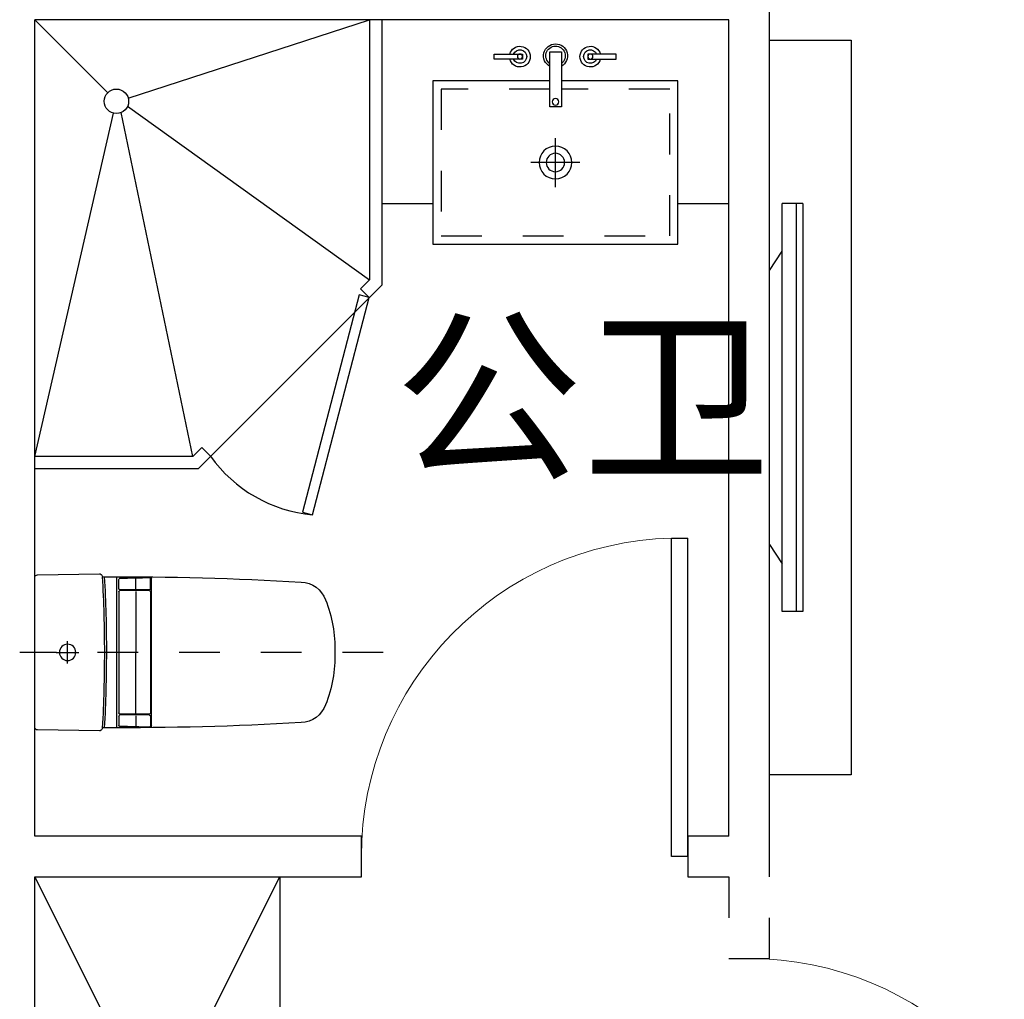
# Model space of a CAD drawing. Header units: millimetres. Extents: x 296296 to 297283, y 219875 to 220035.
# Tile 106 of 256: x 296782.15 to 296784.56, y 220019.99 to 220022.39. Entities that reach past the tile are written whole.
import ezdxf

# ---------------------------------------------------------------- set-up
doc = ezdxf.new("R2010")
doc.units = ezdxf.units.MM
doc.linetypes.add('185洋房-中间套（报建版）-旧规$0$DASH', pattern=[0.35, 0.25, -0.1])
doc.linetypes.add('185洋房-中间套（报建版）-旧规$0$洋房户型$0$DASH', pattern=[0.35, 0.25, -0.1])
doc.styles.get("Standard").update_dxf_attribs({"font": 'arial.ttf'})

# ---------------------------------------------------------------- blocks, each defined once
blk = doc.blocks.new('4uyh5uj6kj67j75rykjtuk7tsik76ykj')
at = {"color": 253}
blk.add_text('公卫', height=337.59, dxfattribs=at).set_placement((833256, 432366.1))
blk = doc.blocks.new('*U1171')
at = {"color": 253}
for p, q in [((600, 150), (-600, 150)), ((-600, 150), (-600, -450)), ((-600, 150), (600, -450)), ((600, 150), (-600, -450)), ((600, -450), (600, 150)), ((-600, -450), (600, -450))]:
    blk.add_line(p, q, dxfattribs=at)
blk = doc.blocks.new('*U1175')
at = {"color": 253}
for p, q in [((850, 0), (0, 0)), ((0, -1100), (0, 0)), ((0, 0), (178.8, -178.8)), ((229, -192.5), (820, 0)), ((820, 0), (820, -637.6)), ((850, 0), (850, -650)), ((227.5, -212), (820, -637.6)), ((0, -1070), (192.5, -229)), ((387.6, -1070), (212, -227.5)), ((850, -650), (400, -1100)), ((820, -637.6), (798.2, -659.3)), ((798.2, -659.3), (819.5, -680.5)), ((409.3, -1048.2), (387.6, -1070)), ((409.3, -1048.2), (430.5, -1069.5)), ((387.6, -1070), (0, -1070)), ((400, -1100), (0, -1100))]:
    blk.add_line(p, q, dxfattribs=at)
blk.add_lwpolyline([(680.4, -1212.7), (819.5, -680.5), (794.9, -674.1), (655.9, -1206.3)], close=True, dxfattribs=at)
blk.add_circle((200, -200), 30, dxfattribs=at)
blk.add_arc((711, -869.7), 344.4, 215.4598, 264.8972, dxfattribs=at)
blk = doc.blocks.new('*U1178')
at = {"color": 253}
for p, q in [((424.5, -409.9), (424.5, -289.9)), ((364.5, -349.9), (484.5, -349.9))]:
    blk.add_line(p, q, dxfattribs=at)
for points in [[(124.5, -450), (0, -450), (0, 0), (850, 0), (850, -450), (724.5, -450)], [(438, -149.9), (724.5, -149.9), (724.5, -549.9), (124.5, -549.9), (124.5, -149.9), (410.1, -149.9)]]:
    blk.add_lwpolyline(points, dxfattribs=at)
for points in [[(276.2, -84.4), (345.1, -84.4), (345.1, -96.7), (276.2, -96.7)], [(438, -213.3), (438, -78.4), (410.1, -78.4), (410.1, -213.3)], [(574.4, -84.4), (505.4, -84.4), (505.4, -96.7), (574.4, -96.7)]]:
    blk.add_lwpolyline(points, close=True, dxfattribs=at)
at = {"color": 253, "linetype": '185洋房-中间套（报建版）-旧规$0$洋房户型$0$DASH', "ltscale": 0.2}
blk.add_lwpolyline([(438, -169.9), (704.5, -169.9), (704.5, -529.9), (144.5, -529.9), (144.5, -169.9), (410.1, -169.9)], dxfattribs=at)
at = {"color": 253}
for centre, radius in [((339, -90.5), 6.17), ((511.6, -90.5), 6.17), ((424.6, -201.3), 7.98), ((424.5, -349.9), 40), ((424.5, -349.9), 22.5)]:
    blk.add_circle(centre, radius, dxfattribs=at)
for centre, radius, start, end in [((339, -90.5), 25.4, 194.0486, 165.9514), ((424.3, -88.5), 29.3, 297.9804, 241.0365), ((424.3, -88.5), 23.8, 305.279, 233.4071), ((511.6, -90.5), 25.4, 14.0486, 345.9514), ((339, -90.5), 16.6, 201.7986, 158.2014), ((511.6, -90.5), 16.6, 21.7986, 338.2014)]:
    blk.add_arc(centre, radius, start, end, dxfattribs=at)
blk = doc.blocks.new('185洋房-中间套（报建版）-旧规$0$洋房户型$0$13c')
at = {"color": 253, "linetype": '185洋房-中间套（报建版）-旧规$0$洋房户型$0$DASH'}
for p, q in [((89521.2, 114521), (89521.2, 115411.4)), ((89548.8, 115294.1), (89493.5, 115294.1)), ((89548.8, 115294.1), (89493.5, 115294.1))]:
    blk.add_line(p, q, dxfattribs=at)
at = {"color": 253}
for p, q in [((89521.2, 115321.8), (89521.2, 115266.5)), ((89706, 115173.6), (89335.9, 115173.6)), ((89364.8, 115169), (89342.8, 115169)), ((89367.8, 115094.3), (89367.8, 115166)), ((89369.9, 115094.3), (89369.9, 115166)), ((89372.9, 115169), (89669.5, 115169)), ((89672.5, 115094.3), (89672.5, 115166)), ((89674.6, 115094.3), (89674.6, 115166)), ((89677.6, 115169), (89699.6, 115169)), ((89366.1, 115126.9), (89339.8, 115126.9)), ((89372.1, 115126.9), (89521.4, 115126.9)), ((89670.3, 115126.9), (89521, 115126.9)), ((89676.3, 115126.9), (89702.6, 115126.9)), ((89364.8, 115091.3), (89340.9, 115091.3)), ((89701.5, 115088.8), (89340.9, 115088.8)), ((89372.9, 115091.3), (89669.5, 115091.3)), ((89677.6, 115091.3), (89701.5, 115091.3)), ((89521.2, 114639.6), (89521.2, 114639.6))]:
    blk.add_line(p, q, dxfattribs=at)
at = {"color": 253, "elevation": 0}
blk.add_lwpolyline([(89338.1, 115374.6, 0.40958), (89331.1, 115367.7), (89328.7, 115216.4, 0.340858), (89333.9, 115209.5, -0.338866), (89336.1, 115206.6, 0.016661), (89349, 114721.8, 0.297651), (89392.4, 114662.3, 0.100336), (89521.2, 114639.6, 0.100336), (89650, 114662.3, 0.297651), (89693.3, 114721.8, 0.016103), (89705.8, 115206.4, -0.353394), (89708.2, 115209.4, 0.356819), (89713.7, 115216.4), (89711.3, 115367.7, 0.409594), (89704.3, 115374.6)], format="xyb", close=True, dxfattribs=at)
at = {"color": 253}
blk.add_circle((89521.2, 115294.1), 20, dxfattribs=at)
for centre, radius, start, end in [((89518.9, 118504.5), 3305.4, 266.8293, 270.0402), ((89518.9, 118509.5), 3305.4, 266.8298, 270.0402), ((89523.6, 118512.5), 3308.4, 269.9584, 273.157), ((89523.6, 118507.6), 3308.4, 269.9584, 273.1576), ((94520.5, 114992.6), 5183.6, 178.082, 178.9026), ((89342.8, 115166), 3, 90, 178.082), ((89364.8, 115166), 3, 0, 90), ((89372.9, 115166), 3, 90, 180), ((89669.5, 115166), 3, 359.9972, 89.9972), ((89677.6, 115166), 3, 89.9972, 179.9972), ((89699.6, 115166), 3, 1.9152, 89.9972), ((84521.9, 114992.9), 5183.6, 1.0947, 1.9152), ((89340.9, 115094.3), 3, 178.8757, 270), ((89364.8, 115094.3), 3, 270, 0), ((89372.9, 115094.3), 3, 180, 270), ((89669.5, 115094.3), 3, 269.9972, 359.9972), ((89677.6, 115094.3), 3, 179.9972, 269.9972), ((89701.5, 115094.3), 3, 269.9972, 1.1215), ((89340.9, 115091.8), 3, 178.9026, 269.9983), ((89701.5, 115091.8), 3, 269.9989, 1.0947)]:
    blk.add_arc(centre, radius, start, end, dxfattribs=at)
blk = doc.blocks.new('*U1185')
at = {"color": 253}
for p, q in [((81.7, 1227.3), (31.1, 1227.3)), ((31.1, 1110), (31.1, 1227.3)), ((64.7, 1227.3), (64.7, 227.3)), ((81.7, 1227.3), (81.7, 227.3)), ((0, 1063.1), (31.1, 1110)), ((31.1, 344.6), (31.1, 1110)), ((0, 391.5), (0, 1063.1)), ((0, 391.5), (31.1, 344.6)), ((31.1, 227.3), (31.1, 344.6)), ((81.7, 227.3), (31.1, 227.3))]:
    blk.add_line(p, q, dxfattribs=at)
blk.add_lwpolyline([(200, -172.7), (0, -172.7), (0, 1627.3), (200, 1627.3)], close=True, dxfattribs=at)
blk = doc.blocks.new('185洋房-中间套（报建版）-旧规$0$洋房户型$0$$DorLib2D$00000001')
at = {"color": 253}
for p, q in [((0.45, 0.975), (0.5, 0.975)), ((0.45, 0), (0.45, 0.975)), ((0.5, 0), (0.5, 0.975)), ((0.5, 0), (0.45, 0))]:
    blk.add_line(p, q, dxfattribs=at)
at = {"color": 253, "lineweight": 13}
blk.add_arc((0.475, 0), 0.975, 91.4693, 180, dxfattribs=at)
blk = doc.blocks.new('185洋房-中间套（报建版）-旧规')
at = {"color": 253, "linetype": 'Continuous'}
for p, q in [((27000, 9800), (27000, 12000)), ((25200, 11000), (25200, 11900)), ((26900, 9900), (26900, 11900)), ((25200, 9900), (25200, 11000)), ((26000, 9900), (25200, 9900)), ((26000, 9800), (26000, 9900)), ((26900, 9900), (26800, 9900)), ((26800, 9900), (26800, 9800)), ((25200, 9800), (26000, 9800)), ((25200, 7200), (25200, 9800)), ((26800, 9800), (26900, 9800))]:
    blk.add_line(p, q, dxfattribs=at)
at = {"color": 253, "linetype": '185洋房-中间套（报建版）-旧规$0$DASH'}
for p, q in [((26900, 9800), (26900, 9600)), ((27000, 9600), (27000, 9800)), ((26900, 9600), (27000, 9600))]:
    blk.add_line(p, q, dxfattribs=at)
at = {"color": 253, "extrusion": (0, 0, -1), "xscale": -1, "zscale": -1, "rotation": 359.9999983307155}
blk.add_blockref('*U1175', (-25200, 11900), dxfattribs=at)
at = {"color": 253, "extrusion": (0, 0, -1), "zscale": -1}
blk.add_blockref('*U1178', (-26900, 11900), dxfattribs=at)
at = {"color": 253}
blk.add_blockref('*U1185', (27000, 10222.7), dxfattribs=at)
at = {"color": 253, "xscale": -800, "yscale": -800, "zscale": 100}
for p, rotation in [((26400, 9850), 179.9999999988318), ((26950, 9200), 90)]:
    blk.add_blockref('185洋房-中间套（报建版）-旧规$0$洋房户型$0$$DorLib2D$00000001', p, dxfattribs=dict(at, rotation=rotation))
at = {"color": 253, "xscale": -1}
for name, p, rotation in [('185洋房-中间套（报建版）-旧规$0$洋房户型$0$13c', (140574.6, 99871.2), 90.00000166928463), ('*U1171', (25350, 9200), 90)]:
    blk.add_blockref(name, p, dxfattribs=dict(at, rotation=rotation))

msp = doc.modelspace()

# ---------------------------------------------------------------- block references
at = {"xscale": 0.001, "yscale": 0.001, "zscale": 0.001}
msp.add_blockref('4uyh5uj6kj67j75rykjtuk7tsik76ykj', (295949.8136, 219588.9301), dxfattribs=at)

# ---------------------------------------------------------------- next in the draw order: block references
msp.add_blockref('185洋房-中间套（报建版）-旧规', (296756.9885, 220010.4885), dxfattribs=at)

doc.saveas('drawing.dxf')
